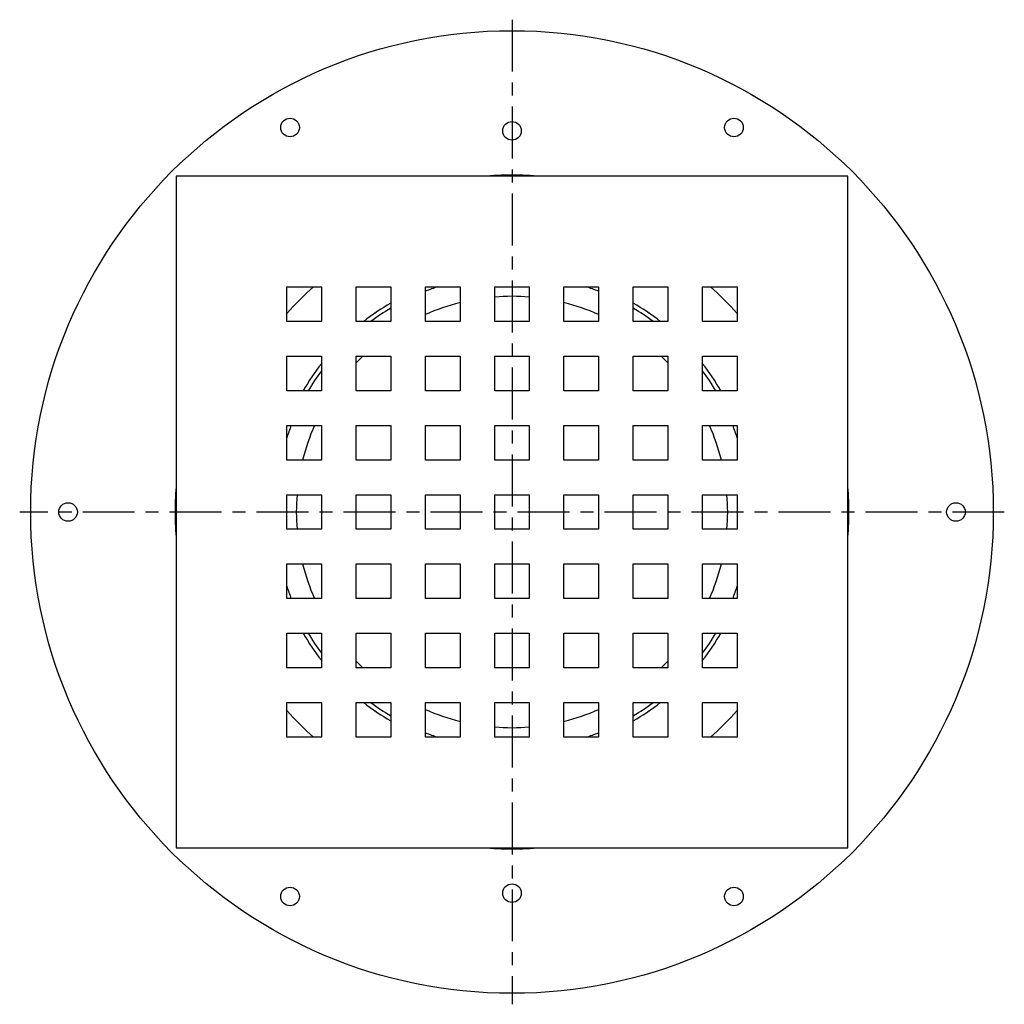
# Model space of a CAD drawing. Extents: x -4.48 to 4.48, y -4.48 to 4.48.
import ezdxf

# ---------------------------------------------------------------- set-up
doc = ezdxf.new("R2010")
doc.units = 0
doc.header["$MEASUREMENT"] = 0
doc.linetypes.add('CHAIN', pattern=[0.7087, 0.4724, -0.0591, 0.1181, -0.0591])
doc.layers.get('0').update_dxf_attribs({"linetype": 'CONTINUOUS'})

msp = doc.modelspace()

# ---------------------------------------------------------------- linework, layer by layer
at = {"linetype": 'CHAIN'}
for p, q in [((0, 4.475), (0, -4.475)), ((4.475, 0), (-4.475, 0))]:
    msp.add_line(p, q, dxfattribs=at)
for p, q in [((3.0512, 3.0512), (-3.0512, 3.0512)), ((-3.0512, 3.0512), (-3.0512, -3.0512)), ((3.0512, -3.0512), (3.0512, 3.0512)), ((-2.0472, 2.0472), (-1.7323, 2.0472)), ((-2.0472, 1.7323), (-2.0472, 2.0472)), ((-1.7323, 2.0472), (-1.7323, 1.7323)), ((-1.4173, 2.0472), (-1.1024, 2.0472)), ((-1.4173, 1.7323), (-1.4173, 2.0472)), ((-1.1024, 2.0472), (-1.1024, 1.7323)), ((-0.7874, 2.0472), (-0.4724, 2.0472)), ((-0.7874, 1.7323), (-0.7874, 2.0472)), ((-0.4724, 2.0472), (-0.4724, 1.7323)), ((-0.1575, 2.0472), (0.1575, 2.0472)), ((-0.1575, 1.7323), (-0.1575, 2.0472)), ((0.1575, 2.0472), (0.1575, 1.7323)), ((0.4724, 2.0472), (0.7874, 2.0472)), ((0.4724, 1.7323), (0.4724, 2.0472)), ((0.7874, 2.0472), (0.7874, 1.7323)), ((1.1024, 2.0472), (1.4173, 2.0472)), ((1.1024, 1.7323), (1.1024, 2.0472)), ((1.4173, 2.0472), (1.4173, 1.7323)), ((1.7323, 2.0472), (2.0472, 2.0472)), ((1.7323, 1.7323), (1.7323, 2.0472)), ((2.0472, 2.0472), (2.0472, 1.7323)), ((-1.7323, 1.7323), (-2.0472, 1.7323)), ((-1.1024, 1.7323), (-1.4173, 1.7323)), ((-0.4724, 1.7323), (-0.7874, 1.7323)), ((0.1575, 1.7323), (-0.1575, 1.7323)), ((0.7874, 1.7323), (0.4724, 1.7323)), ((1.4173, 1.7323), (1.1024, 1.7323)), ((2.0472, 1.7323), (1.7323, 1.7323)), ((-2.0472, 1.4173), (-1.7323, 1.4173)), ((-2.0472, 1.1024), (-2.0472, 1.4173)), ((-1.7323, 1.4173), (-1.7323, 1.1024)), ((-1.4173, 1.4173), (-1.1024, 1.4173)), ((-1.4173, 1.1024), (-1.4173, 1.4173)), ((-1.1024, 1.4173), (-1.1024, 1.1024)), ((-0.7874, 1.4173), (-0.4724, 1.4173)), ((-0.7874, 1.1024), (-0.7874, 1.4173)), ((-0.4724, 1.4173), (-0.4724, 1.1024)), ((-0.1575, 1.4173), (0.1575, 1.4173)), ((-0.1575, 1.1024), (-0.1575, 1.4173)), ((0.1575, 1.4173), (0.1575, 1.1024)), ((0.4724, 1.4173), (0.7874, 1.4173)), ((0.4724, 1.1024), (0.4724, 1.4173)), ((0.7874, 1.4173), (0.7874, 1.1024)), ((1.1024, 1.4173), (1.4173, 1.4173)), ((1.1024, 1.1024), (1.1024, 1.4173)), ((1.4173, 1.4173), (1.4173, 1.1024)), ((1.7323, 1.4173), (2.0472, 1.4173)), ((1.7323, 1.1024), (1.7323, 1.4173)), ((2.0472, 1.4173), (2.0472, 1.1024)), ((-1.7323, 1.1024), (-2.0472, 1.1024)), ((-1.1024, 1.1024), (-1.4173, 1.1024)), ((-0.4724, 1.1024), (-0.7874, 1.1024)), ((0.1575, 1.1024), (-0.1575, 1.1024)), ((0.7874, 1.1024), (0.4724, 1.1024)), ((1.4173, 1.1024), (1.1024, 1.1024)), ((2.0472, 1.1024), (1.7323, 1.1024)), ((-2.0472, 0.7874), (-1.7323, 0.7874)), ((-2.0472, 0.4724), (-2.0472, 0.7874)), ((-1.7323, 0.7874), (-1.7323, 0.4724)), ((-1.4173, 0.7874), (-1.1024, 0.7874)), ((-1.4173, 0.4724), (-1.4173, 0.7874)), ((-1.1024, 0.7874), (-1.1024, 0.4724)), ((-0.7874, 0.7874), (-0.4724, 0.7874)), ((-0.7874, 0.4724), (-0.7874, 0.7874)), ((-0.4724, 0.7874), (-0.4724, 0.4724)), ((-0.1575, 0.7874), (0.1575, 0.7874)), ((-0.1575, 0.4724), (-0.1575, 0.7874)), ((0.1575, 0.7874), (0.1575, 0.4724)), ((0.4724, 0.7874), (0.7874, 0.7874)), ((0.4724, 0.4724), (0.4724, 0.7874)), ((0.7874, 0.7874), (0.7874, 0.4724)), ((1.1024, 0.7874), (1.4173, 0.7874)), ((1.1024, 0.4724), (1.1024, 0.7874)), ((1.4173, 0.7874), (1.4173, 0.4724)), ((1.7323, 0.7874), (2.0472, 0.7874)), ((1.7323, 0.4724), (1.7323, 0.7874)), ((2.0472, 0.7874), (2.0472, 0.4724)), ((-1.7323, 0.4724), (-2.0472, 0.4724)), ((-1.1024, 0.4724), (-1.4173, 0.4724)), ((-0.4724, 0.4724), (-0.7874, 0.4724)), ((0.1575, 0.4724), (-0.1575, 0.4724)), ((0.7874, 0.4724), (0.4724, 0.4724)), ((1.4173, 0.4724), (1.1024, 0.4724)), ((2.0472, 0.4724), (1.7323, 0.4724)), ((-2.0472, 0.1575), (-1.7323, 0.1575)), ((-2.0472, -0.1575), (-2.0472, 0.1575)), ((-1.7323, 0.1575), (-1.7323, -0.1575)), ((-1.4173, 0.1575), (-1.1024, 0.1575)), ((-1.4173, -0.1575), (-1.4173, 0.1575)), ((-1.1024, 0.1575), (-1.1024, -0.1575)), ((-0.7874, 0.1575), (-0.4724, 0.1575)), ((-0.7874, -0.1575), (-0.7874, 0.1575)), ((-0.4724, 0.1575), (-0.4724, -0.1575)), ((-0.1575, 0.1575), (0.1575, 0.1575)), ((-0.1575, -0.1575), (-0.1575, 0.1575)), ((0.1575, 0.1575), (0.1575, -0.1575)), ((0.4724, 0.1575), (0.7874, 0.1575)), ((0.4724, -0.1575), (0.4724, 0.1575)), ((0.7874, 0.1575), (0.7874, -0.1575)), ((1.1024, 0.1575), (1.4173, 0.1575)), ((1.1024, -0.1575), (1.1024, 0.1575)), ((1.4173, 0.1575), (1.4173, -0.1575)), ((1.7323, 0.1575), (2.0472, 0.1575)), ((1.7323, -0.1575), (1.7323, 0.1575)), ((2.0472, 0.1575), (2.0472, -0.1575)), ((-1.7323, -0.1575), (-2.0472, -0.1575)), ((-1.1024, -0.1575), (-1.4173, -0.1575)), ((-0.4724, -0.1575), (-0.7874, -0.1575)), ((0.1575, -0.1575), (-0.1575, -0.1575)), ((0.7874, -0.1575), (0.4724, -0.1575)), ((1.4173, -0.1575), (1.1024, -0.1575)), ((2.0472, -0.1575), (1.7323, -0.1575)), ((-2.0472, -0.4724), (-1.7323, -0.4724)), ((-2.0472, -0.7874), (-2.0472, -0.4724)), ((-1.7323, -0.4724), (-1.7323, -0.7874)), ((-1.4173, -0.4724), (-1.1024, -0.4724)), ((-1.4173, -0.7874), (-1.4173, -0.4724)), ((-1.1024, -0.4724), (-1.1024, -0.7874)), ((-0.7874, -0.4724), (-0.4724, -0.4724)), ((-0.7874, -0.7874), (-0.7874, -0.4724)), ((-0.4724, -0.4724), (-0.4724, -0.7874)), ((-0.1575, -0.4724), (0.1575, -0.4724)), ((-0.1575, -0.7874), (-0.1575, -0.4724)), ((0.1575, -0.4724), (0.1575, -0.7874)), ((0.4724, -0.4724), (0.7874, -0.4724)), ((0.4724, -0.7874), (0.4724, -0.4724)), ((0.7874, -0.4724), (0.7874, -0.7874)), ((1.1024, -0.4724), (1.4173, -0.4724)), ((1.1024, -0.7874), (1.1024, -0.4724)), ((1.4173, -0.4724), (1.4173, -0.7874)), ((1.7323, -0.4724), (2.0472, -0.4724)), ((1.7323, -0.7874), (1.7323, -0.4724)), ((2.0472, -0.4724), (2.0472, -0.7874)), ((-1.7323, -0.7874), (-2.0472, -0.7874)), ((-1.1024, -0.7874), (-1.4173, -0.7874)), ((-0.4724, -0.7874), (-0.7874, -0.7874)), ((0.1575, -0.7874), (-0.1575, -0.7874)), ((0.7874, -0.7874), (0.4724, -0.7874)), ((1.4173, -0.7874), (1.1024, -0.7874)), ((2.0472, -0.7874), (1.7323, -0.7874)), ((-2.0472, -1.1024), (-1.7323, -1.1024)), ((-2.0472, -1.4173), (-2.0472, -1.1024)), ((-1.7323, -1.1024), (-1.7323, -1.4173)), ((-1.4173, -1.1024), (-1.1024, -1.1024)), ((-1.4173, -1.4173), (-1.4173, -1.1024)), ((-1.1024, -1.1024), (-1.1024, -1.4173)), ((-0.7874, -1.1024), (-0.4724, -1.1024)), ((-0.7874, -1.4173), (-0.7874, -1.1024)), ((-0.4724, -1.1024), (-0.4724, -1.4173)), ((-0.1575, -1.1024), (0.1575, -1.1024)), ((-0.1575, -1.4173), (-0.1575, -1.1024)), ((0.1575, -1.1024), (0.1575, -1.4173)), ((0.4724, -1.1024), (0.7874, -1.1024)), ((0.4724, -1.4173), (0.4724, -1.1024)), ((0.7874, -1.1024), (0.7874, -1.4173)), ((1.1024, -1.1024), (1.4173, -1.1024)), ((1.1024, -1.4173), (1.1024, -1.1024)), ((1.4173, -1.1024), (1.4173, -1.4173)), ((1.7323, -1.1024), (2.0472, -1.1024)), ((1.7323, -1.4173), (1.7323, -1.1024)), ((2.0472, -1.1024), (2.0472, -1.4173)), ((-1.7323, -1.4173), (-2.0472, -1.4173)), ((-1.1024, -1.4173), (-1.4173, -1.4173)), ((-0.4724, -1.4173), (-0.7874, -1.4173)), ((0.1575, -1.4173), (-0.1575, -1.4173)), ((0.7874, -1.4173), (0.4724, -1.4173)), ((1.4173, -1.4173), (1.1024, -1.4173)), ((2.0472, -1.4173), (1.7323, -1.4173)), ((-2.0472, -1.7323), (-1.7323, -1.7323)), ((-2.0472, -2.0472), (-2.0472, -1.7323)), ((-1.7323, -1.7323), (-1.7323, -2.0472)), ((-1.4173, -1.7323), (-1.1024, -1.7323)), ((-1.4173, -2.0472), (-1.4173, -1.7323)), ((-1.1024, -1.7323), (-1.1024, -2.0472)), ((-0.7874, -1.7323), (-0.4724, -1.7323)), ((-0.7874, -2.0472), (-0.7874, -1.7323)), ((-0.4724, -1.7323), (-0.4724, -2.0472)), ((-0.1575, -1.7323), (0.1575, -1.7323)), ((-0.1575, -2.0472), (-0.1575, -1.7323)), ((0.1575, -1.7323), (0.1575, -2.0472)), ((0.4724, -1.7323), (0.7874, -1.7323)), ((0.4724, -2.0472), (0.4724, -1.7323)), ((0.7874, -1.7323), (0.7874, -2.0472)), ((1.1024, -1.7323), (1.4173, -1.7323)), ((1.1024, -2.0472), (1.1024, -1.7323)), ((1.4173, -1.7323), (1.4173, -2.0472)), ((1.7323, -1.7323), (2.0472, -1.7323)), ((1.7323, -2.0472), (1.7323, -1.7323)), ((2.0472, -1.7323), (2.0472, -2.0472)), ((-1.7323, -2.0472), (-2.0472, -2.0472)), ((-1.1024, -2.0472), (-1.4173, -2.0472)), ((-0.4724, -2.0472), (-0.7874, -2.0472)), ((0.1575, -2.0472), (-0.1575, -2.0472)), ((0.7874, -2.0472), (0.4724, -2.0472)), ((1.4173, -2.0472), (1.1024, -2.0472)), ((2.0472, -2.0472), (1.7323, -2.0472)), ((-3.0512, -3.0512), (3.0512, -3.0512))]:
    msp.add_line(p, q)
for centre, radius in [((0, 0), 4.375), ((-2.0177, 3.4948), 0.0846), ((0, 3.4646), 0.0846), ((2.0177, 3.4948), 0.0846), ((-4.0354, 0), 0.0846), ((4.0354, 0), 0.0846), ((0, -3.4646), 0.0846), ((-2.0177, -3.4948), 0.0846), ((2.0177, -3.4948), 0.0846)]:
    msp.add_circle(centre, radius)
for radius, start, end in [(3.0625, 85.0724, 94.9276), (2.7283, 131.37836, 138.62164), (2.1555, 108.23672, 111.42585), (2.1555, 68.57415, 71.76328), (2.7283, 41.37836, 48.62164), (2.1949, 120.14845, 127.88567), (1.9606, 103.94343, 113.67864), (1.9606, 85.39297, 94.60703), (1.9606, 66.32136, 76.05657), (2.1949, 52.11433, 59.85155), (2.1555, 120.75816, 126.51964), (2.1555, 53.48036, 59.24184), (2.1949, 142.11433, 149.85155), (1.9606, 133.70627, 136.29373), (1.9606, 43.70627, 46.29373), (2.1949, 30.14845, 37.88567), (2.1555, 143.48036, 149.24184), (2.1555, 30.75816, 36.51964), (2.1555, 158.57415, 161.76328), (1.9606, 156.32136, 166.05657), (1.9606, 13.94343, 23.67864), (2.1555, 18.23672, 21.42585), (3.0625, 175.0724, 184.9276), (3.0625, 355.0724, 4.9276), (1.9606, 175.39297, 184.60703), (1.9606, 355.39297, 4.60703), (1.9606, 193.94343, 203.67864), (1.9606, 336.32136, 346.05657), (2.1555, 198.23672, 201.42585), (2.1555, 338.57415, 341.76328), (2.1949, 210.14845, 217.88567), (2.1555, 210.75816, 216.51964), (2.1555, 323.48036, 329.24184), (2.1949, 322.11433, 329.85155), (1.9606, 223.70627, 226.29373), (1.9606, 313.70627, 316.29373), (2.1949, 232.11433, 239.85155), (2.1555, 233.48036, 239.24184), (2.1949, 300.14845, 307.88567), (2.1555, 300.75816, 306.51964), (2.7283, 221.37836, 228.62164), (1.9606, 246.32136, 256.05657), (1.9606, 283.94343, 293.67864), (2.7283, 311.37836, 318.62164), (1.9606, 265.39297, 274.60703), (2.1555, 248.57415, 251.76328), (2.1555, 288.23672, 291.42585), (3.0625, 265.0724, 274.9276)]:
    msp.add_arc((0, 0), radius, start, end)

doc.saveas('drawing.dxf')
